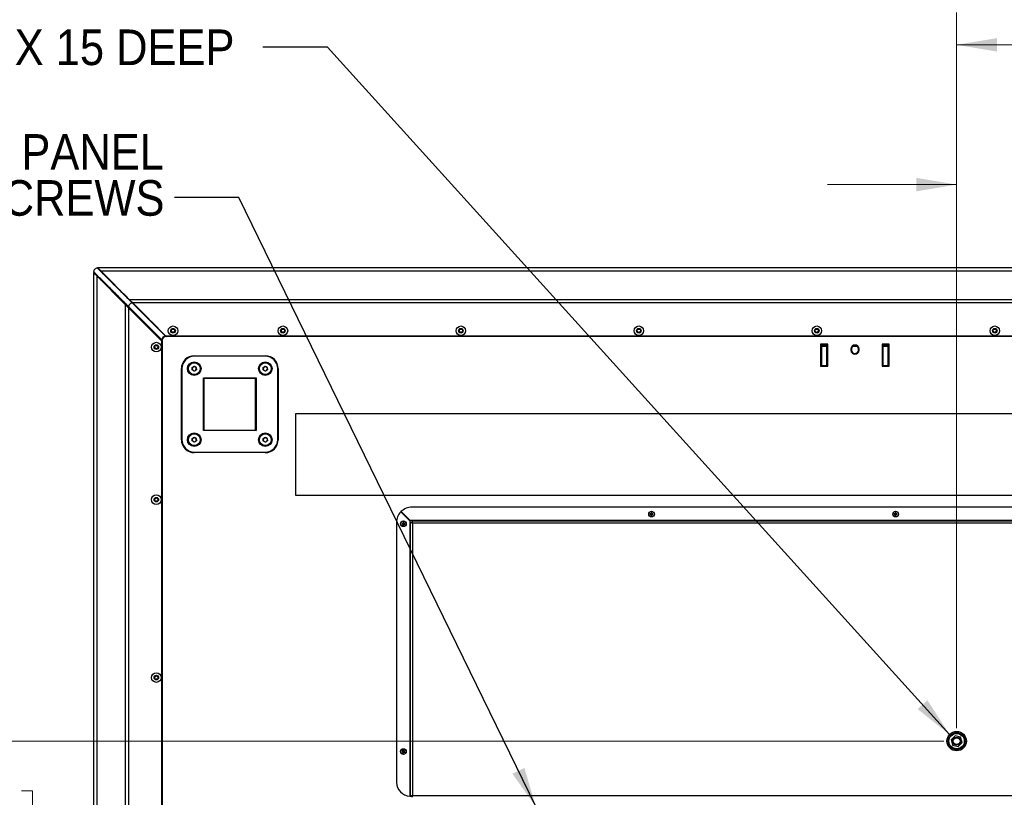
# Model space of a CAD drawing. Header units: millimetres. Extents: x 0 to 844, y -2 to 552.
# Tile 80 of 119: x 550 to 647, y 255 to 331. Entities that reach past the tile are written whole.
import ezdxf

# ---------------------------------------------------------------- set-up
doc = ezdxf.new("R2010")
doc.units = ezdxf.units.MM
doc.styles.add('SLDTEXTSTYLE2', font='GOTHIC.TTF', dxfattribs={"width": 0.913})
doc.styles.get("Standard").update_dxf_attribs({"font": 'GOTHIC.TTF'})
doc.dimstyles.new('SLDDIMSTYLE3', dxfattribs={"dimtxt": 0.18, "dimasz": 3.9624, "dimexe": 0, "dimexo": 0.0625, "dimgap": 0, "dimtad": 0, "dimtih": 1, "dimtoh": 1, "dimdec": 0, "dimrnd": 1e-09, "dimzin": 0, "dimdsep": 46, "dimtxsty": 'STANDARD', "dimsah": 1, "dimcen": 0.09, "dimadec": 0, "dimazin": 0, "dimtfac": 3.9624, "dimtdec": 0, "dimtofl": 0, "dimtmove": 0, "dimatfit": 3, "dimfxl": 1, "dimfrac": 2, "dimtolj": 1, "dimtzin": 0, "dimarcsym": 0})
doc.dimstyles.new('SLDDIMSTYLE4', dxfattribs={"dimtxt": 3.5, "dimasz": 3.9624, "dimexe": 0, "dimexo": 0.0625, "dimgap": 0.875, "dimtad": 0, "dimtih": 1, "dimtoh": 1, "dimdec": 1, "dimlfac": 10, "dimrnd": 1e-09, "dimzin": 4, "dimdsep": 46, "dimtxsty": 'SLDTEXTSTYLE2', "dimsah": 1, "dimcen": 0.09, "dimadec": 0, "dimazin": 1, "dimtfac": 1, "dimtdec": 1, "dimtmove": 0, "dimatfit": 0, "dimfxl": 1, "dimfrac": 2, "dimtolj": 1, "dimtzin": 12, "dimarcsym": 0})
doc.dimstyles.new('SLDDIMSTYLE6', dxfattribs={"dimtxt": 3.5, "dimasz": 3.9624, "dimexe": 0, "dimexo": 0.0625, "dimgap": 0.875, "dimtad": 0, "dimtih": 1, "dimtoh": 1, "dimdec": 1, "dimlfac": 10, "dimrnd": 1e-09, "dimzin": 4, "dimdsep": 46, "dimtxsty": 'SLDTEXTSTYLE2', "dimsah": 1, "dimcen": 0.09, "dimadec": 0, "dimazin": 1, "dimtfac": 1, "dimtdec": 1, "dimtofl": 0, "dimtmove": 0, "dimatfit": 3, "dimfxl": 1, "dimfrac": 2, "dimtolj": 1, "dimtzin": 12, "dimarcsym": 0})

# ---------------------------------------------------------------- blocks, each defined once
blk = doc.blocks.new('_D_11')
at = {"color": 7, "linetype": 'Continuous', "lineweight": 0}
for p, q in [((651.226, 320.093), (650.16, 320.093)), ((650.16, 320.093), (650.16, 314.536)), ((662.864, 320.093), (663.93, 320.093)), ((663.93, 320.093), (663.93, 314.536)), ((642.346, 261.595), (642.346, 318.227)), ((642.346, 315.052), (629.646, 315.052)), ((672.346, 315.052), (685.046, 315.052)), ((650.16, 314.536), (651.226, 314.536)), ((663.93, 314.536), (662.864, 314.536))]:
    blk.add_line(p, q, dxfattribs=at)
at = {"color": 7, "linetype": 'Continuous', "lineweight": 18}
for points in [[(642.346, 315.052), (638.384, 315.712), (638.384, 314.391)], [(672.346, 315.052), (676.308, 314.391), (676.308, 315.712)]]:
    blk.add_solid(points, dxfattribs=at)
at = {"color": 7, "linetype": 'Continuous', "lineweight": 18, "char_height": 3.5, "attachment_point": 1, "style": 'SLDTEXTSTYLE2'}
for s, insert in [('11.81', (651.226, 319.007)), ('300.0', (651.226, 313.771))]:
    blk.add_mtext(s, dxfattribs=dict(at, insert=insert))
blk = doc.blocks.new('_D_12')
at = {"color": 7, "linetype": 'Continuous', "lineweight": 0}
for p, q in [((545.882, 260.325), (545.882, 273.025)), ((641.076, 260.325), (542.707, 260.325)), ((541.357, 255.433), (540.29, 255.433)), ((540.29, 255.433), (540.29, 249.877)), ((550.408, 255.433), (551.475, 255.433)), ((551.475, 255.433), (551.475, 249.877)), ((540.29, 249.877), (541.357, 249.877)), ((551.475, 249.877), (550.408, 249.877)), ((545.882, 240.325), (545.882, 227.625))]:
    blk.add_line(p, q, dxfattribs=at)
at = {"color": 7, "linetype": 'Continuous', "lineweight": 18}
for points in [[(545.882, 260.325), (546.543, 264.288), (545.222, 264.288)], [(545.882, 240.325), (545.222, 236.363), (546.543, 236.363)]]:
    blk.add_solid(points, dxfattribs=at)
at = {"color": 7, "linetype": 'Continuous', "lineweight": 18, "char_height": 3.5, "attachment_point": 1, "style": 'SLDTEXTSTYLE2'}
for s, insert in [('7.87', (541.357, 254.348)), ('200.0', (540.064, 249.111))]:
    blk.add_mtext(s, dxfattribs=dict(at, insert=insert))
blk = doc.blocks.new('_D_18')
at = {"color": 7, "linetype": 'Continuous', "lineweight": 0}
for p, q in [((666.837, 333.841), (665.771, 333.841)), ((665.771, 333.841), (665.771, 328.285)), ((678.475, 333.841), (679.541, 333.841)), ((679.541, 333.841), (679.541, 328.285)), ((642.346, 261.595), (642.346, 331.975)), ((702.346, 261.595), (702.346, 331.975)), ((642.346, 328.8), (662.702, 328.8)), ((665.771, 328.285), (666.837, 328.285)), ((679.541, 328.285), (678.475, 328.285)), ((702.346, 328.8), (682.61, 328.8))]:
    blk.add_line(p, q, dxfattribs=at)
at = {"color": 7, "linetype": 'Continuous', "lineweight": 18}
for points in [[(642.346, 328.8), (646.308, 328.14), (646.308, 329.46)], [(702.346, 328.8), (698.384, 329.46), (698.384, 328.14)]]:
    blk.add_solid(points, dxfattribs=at)
at = {"color": 7, "linetype": 'Continuous', "lineweight": 18, "char_height": 3.5, "attachment_point": 1, "style": 'SLDTEXTSTYLE2'}
for s, insert in [('23.62', (666.837, 332.756)), ('600.0', (666.837, 327.519))]:
    blk.add_mtext(s, dxfattribs=dict(at, insert=insert))
blk = doc.blocks.new('_D_19')
at = {"color": 7, "linetype": 'Continuous', "lineweight": 0}
for p, q in [((641.076, 260.325), (526.72, 260.325)), ((529.895, 260.325), (529.895, 245.05)), ((524.077, 244.339), (523.01, 244.339)), ((523.01, 244.339), (523.01, 238.782)), ((535.714, 244.339), (536.78, 244.339)), ((536.78, 244.339), (536.78, 238.782)), ((523.01, 238.782), (524.077, 238.782)), ((536.78, 238.782), (535.714, 238.782)), ((529.895, 220.325), (529.895, 233.546)), ((641.076, 220.325), (526.72, 220.325))]:
    blk.add_line(p, q, dxfattribs=at)
at = {"color": 7, "linetype": 'Continuous', "lineweight": 18}
for points in [[(529.895, 260.325), (529.235, 256.363), (530.556, 256.363)], [(529.895, 220.325), (530.556, 224.288), (529.235, 224.288)]]:
    blk.add_solid(points, dxfattribs=at)
at = {"color": 7, "linetype": 'Continuous', "lineweight": 18, "char_height": 3.5, "attachment_point": 1, "style": 'SLDTEXTSTYLE2'}
for s, insert in [('15.75', (524.077, 243.253)), ('400.0', (524.077, 238.016))]:
    blk.add_mtext(s, dxfattribs=dict(at, insert=insert))
blk = doc.blocks.new('_D_21')
at = {"color": 7, "linetype": 'Continuous', "lineweight": 0}
for p, q in [((588.646, 253.659), (588.646, 140.69)), ((756.046, 253.659), (756.046, 140.69)), ((666.158, 148.906), (665.092, 148.906)), ((665.092, 148.906), (665.092, 143.349)), ((677.796, 148.906), (678.862, 148.906)), ((678.862, 148.906), (678.862, 143.349)), ((588.646, 143.865), (662.023, 143.865)), ((665.092, 143.349), (666.158, 143.349)), ((678.862, 143.349), (677.796, 143.349)), ((756.046, 143.865), (681.931, 143.865))]:
    blk.add_line(p, q, dxfattribs=at)
at = {"color": 7, "linetype": 'Continuous', "lineweight": 18}
for points in [[(588.646, 143.865), (592.608, 143.204), (592.608, 144.525)], [(756.046, 143.865), (752.084, 144.525), (752.084, 143.204)]]:
    blk.add_solid(points, dxfattribs=at)
at = {"color": 7, "linetype": 'Continuous', "lineweight": 18, "char_height": 3.5, "attachment_point": 1, "style": 'SLDTEXTSTYLE2'}
for s, insert in [('65.91', (666.158, 147.82)), ('1674.0', (664.865, 142.583))]:
    blk.add_mtext(s, dxfattribs=dict(at, insert=insert))
blk = doc.blocks.new('SW_NOTE_0_7')
at = {"color": 0, "linetype": 'Continuous', "lineweight": 0, "char_height": 3.5, "attachment_point": 3, "style": 'SLDTEXTSTYLE2'}
for s, insert in [('2X SERVICE PANEL', (-1.033, 6.238)), ('CAPTIVE SCREWS', (-0.974, 1.713))]:
    blk.add_mtext(s, dxfattribs=dict(at, insert=insert))

msp = doc.modelspace()

# ---------------------------------------------------------------- linework, layer by layer
at = {"color": 7, "linetype": 'Continuous', "lineweight": 25}
for p, q in [((557.476, 306.386), (557.476, 174.265)), ((557.476, 306.386), (557.794, 306.068)), ((557.526, 306.436), (557.479, 306.486)), ((557.526, 306.436), (557.509, 306.419)), ((557.509, 306.419), (557.626, 306.286)), ((557.789, 306.123), (557.626, 306.286)), ((557.793, 306.135), (557.626, 306.286)), ((557.626, 306.236), (557.626, 306.286)), ((557.685, 306.177), (557.685, 306.228)), ((557.726, 306.136), (557.726, 306.188)), ((557.789, 306.073), (557.789, 306.123)), ((557.794, 306.068), (557.794, 174.582)), ((560.599, 303.263), (557.794, 306.068)), ((557.831, 306.13), (557.815, 306.114)), ((557.831, 306.13), (560.637, 303.324)), ((557.851, 306.857), (557.9, 306.811)), ((557.876, 305.986), (557.876, 306.036)), ((786.792, 306.86), (557.9, 306.86)), ((558.218, 306.543), (557.9, 306.86)), ((557.9, 306.811), (557.917, 306.828)), ((557.917, 306.828), (557.918, 306.827)), ((557.918, 306.827), (558.05, 306.71)), ((558.201, 306.543), (558.05, 306.71)), ((558.206, 306.505), (558.223, 306.522)), ((561.012, 303.699), (558.206, 306.505)), ((786.474, 306.543), (558.218, 306.543)), ((558.218, 306.543), (561.023, 303.737)), ((558.026, 305.836), (558.026, 305.886)), ((560.319, 303.594), (558.225, 305.688)), ((558.228, 305.634), (558.225, 305.688)), ((560.319, 303.594), (560.477, 303.435)), ((563.777, 300.135), (560.477, 303.435)), ((560.599, 303.263), (560.599, 177.388)), ((560.599, 303.263), (560.916, 302.946)), ((560.637, 303.324), (560.621, 303.308)), ((560.622, 303.343), (560.637, 303.324)), ((561.012, 303.699), (560.994, 303.714)), ((561.012, 303.699), (561.029, 303.716)), ((783.669, 303.737), (561.023, 303.737)), ((561.341, 303.42), (561.023, 303.737)), ((561.316, 303.395), (561.315, 303.394)), ((564.548, 300.161), (561.315, 303.394)), ((561.316, 303.395), (561.332, 303.412)), ((564.596, 300.115), (561.316, 303.395)), ((783.351, 303.42), (561.341, 303.42)), ((564.595, 300.165), (561.341, 303.42)), ((560.916, 302.946), (560.916, 177.705)), ((560.916, 302.946), (564.171, 299.691)), ((560.941, 303.02), (560.925, 303.004)), ((560.942, 303.022), (560.941, 303.02)), ((560.941, 303.02), (564.221, 299.74)), ((564.176, 299.788), (560.942, 303.022)), ((563.777, 300.135), (563.727, 300.135)), ((563.781, 300.132), (563.731, 300.132)), ((563.792, 300.137), (563.777, 300.135)), ((564.196, 299.717), (563.777, 300.135)), ((564.2, 300.545), (564.201, 300.56)), ((780.097, 300.165), (564.595, 300.165)), ((564.645, 300.115), (564.595, 300.165)), ((563.852, 300.01), (563.876, 300.01)), ((563.865, 299.997), (563.905, 300.007)), ((563.889, 300.023), (563.876, 300.01)), ((564.171, 299.691), (564.171, 180.96)), ((564.171, 299.691), (564.221, 299.641)), ((564.221, 299.74), (564.221, 299.74)), ((564.221, 299.641), (564.221, 181.01)), ((564.596, 300.115), (564.596, 300.115)), ((780.047, 300.115), (564.645, 300.115)), ((629.674, 299.355), (628.974, 299.355)), ((628.974, 299.355), (628.974, 297.205)), ((629.08, 299.28), (629.065, 299.18)), ((629.065, 299.18), (629.065, 297.28)), ((629.577, 299.28), (629.08, 299.28)), ((629.592, 299.18), (629.577, 299.28)), ((629.592, 297.28), (629.592, 299.18)), ((629.674, 297.205), (629.674, 299.355)), ((635.718, 299.355), (635.018, 299.355)), ((635.018, 299.355), (635.018, 297.205)), ((635.116, 299.28), (635.101, 299.18)), ((635.101, 299.18), (635.101, 297.28)), ((635.613, 299.28), (635.116, 299.28)), ((635.628, 299.18), (635.613, 299.28)), ((635.628, 297.28), (635.628, 299.18)), ((635.718, 297.205), (635.718, 299.355)), ((567.384, 298.173), (567.384, 298.223)), ((567.384, 298.223), (574.369, 298.223)), ((574.369, 298.173), (574.369, 298.223)), ((629.592, 299.126), (629.065, 299.126)), ((631.946, 298.88), (631.946, 298.78)), ((632.006, 298.88), (632.006, 298.78)), ((632.581, 299.126), (632.111, 299.126)), ((632.686, 298.78), (632.686, 298.88)), ((632.746, 298.78), (632.746, 298.88)), ((635.628, 299.126), (635.101, 299.126)), ((574.369, 298.173), (567.384, 298.173)), ((629.065, 297.28), (629.592, 297.28)), ((635.101, 297.28), (635.628, 297.28)), ((566.164, 296.953), (566.114, 296.953)), ((566.114, 289.968), (566.114, 296.953)), ((566.164, 296.953), (566.164, 289.968)), ((567.181, 297.065), (567.379, 297.184)), ((567.186, 296.834), (567.181, 297.065)), ((567.388, 296.722), (567.186, 296.834)), ((567.379, 297.184), (567.581, 297.072)), ((567.586, 296.841), (567.388, 296.722)), ((567.581, 297.072), (567.586, 296.841)), ((574.166, 297.065), (574.364, 297.184)), ((574.171, 296.834), (574.166, 297.065)), ((574.373, 296.722), (574.171, 296.834)), ((574.364, 297.184), (574.566, 297.072)), ((574.571, 296.841), (574.373, 296.722)), ((574.566, 297.072), (574.571, 296.841)), ((575.589, 289.968), (575.589, 296.953)), ((575.589, 296.953), (575.639, 296.953)), ((575.639, 296.953), (575.639, 289.968)), ((628.974, 297.205), (629.674, 297.205)), ((635.018, 297.205), (635.718, 297.205)), ((568.286, 290.87), (568.286, 296.05)), ((568.286, 296.05), (573.466, 296.05)), ((568.286, 296.05), (568.336, 296)), ((573.416, 296), (568.336, 296)), ((568.336, 296), (568.336, 290.92)), ((573.466, 296.05), (573.416, 296)), ((573.416, 290.92), (573.416, 296)), ((573.466, 296.05), (573.466, 290.87)), ((672.346, 292.525), (577.346, 292.525)), ((577.346, 292.525), (577.346, 284.525)), ((568.336, 290.92), (568.286, 290.87)), ((573.466, 290.87), (568.286, 290.87)), ((568.336, 290.92), (573.416, 290.92)), ((573.416, 290.92), (573.466, 290.87)), ((566.114, 289.968), (566.164, 289.968)), ((567.181, 290.08), (567.379, 290.199)), ((567.186, 289.849), (567.181, 290.08)), ((567.388, 289.737), (567.186, 289.849)), ((567.379, 290.199), (567.581, 290.087)), ((567.586, 289.856), (567.388, 289.737)), ((567.581, 290.087), (567.586, 289.856)), ((574.166, 290.08), (574.364, 290.199)), ((574.171, 289.849), (574.166, 290.08)), ((574.373, 289.737), (574.171, 289.849)), ((574.364, 290.199), (574.566, 290.087)), ((574.571, 289.856), (574.373, 289.737)), ((574.566, 290.087), (574.571, 289.856)), ((575.639, 289.968), (575.589, 289.968)), ((567.384, 288.748), (574.369, 288.748)), ((567.384, 288.698), (567.384, 288.748)), ((574.369, 288.698), (567.384, 288.698)), ((574.369, 288.698), (574.369, 288.748)), ((577.346, 284.525), (672.346, 284.525)), ((587.691, 282.87), (588.585, 281.976)), ((587.701, 282.925), (587.701, 282.86)), ((587.748, 282.925), (587.701, 282.925)), ((588.62, 282.011), (587.727, 282.905)), ((755.918, 283.329), (588.775, 283.329)), ((612.311, 282.782), (612.328, 282.669)), ((612.381, 282.782), (612.365, 282.669)), ((636.311, 282.782), (636.328, 282.669)), ((636.381, 282.782), (636.365, 282.669)), ((587.267, 281.822), (587.267, 256.279)), ((587.815, 281.735), (587.928, 281.719)), ((587.909, 281.737), (587.928, 281.719)), ((587.911, 281.832), (587.928, 281.719)), ((587.981, 281.832), (587.965, 281.719)), ((587.965, 281.719), (587.983, 281.737)), ((588.077, 281.735), (587.965, 281.719)), ((588.585, 281.976), (588.585, 281.822)), ((588.585, 281.822), (588.585, 254.929)), ((588.646, 281.822), (588.585, 281.822)), ((588.775, 282.011), (588.62, 282.011)), ((588.646, 281.822), (588.767, 281.822)), ((588.646, 254.929), (588.646, 281.822)), ((588.775, 282.011), (588.775, 281.95)), ((755.918, 282.011), (588.775, 282.011)), ((755.918, 281.95), (588.775, 281.95)), ((588.775, 281.95), (588.775, 281.829)), ((588.828, 281.768), (588.828, 254.983)), ((755.864, 281.768), (588.828, 281.768)), ((612.215, 282.685), (612.328, 282.669)), ((612.215, 282.615), (612.328, 282.632)), ((612.309, 282.687), (612.328, 282.669)), ((612.328, 282.632), (612.309, 282.614)), ((612.311, 282.519), (612.328, 282.632)), ((612.328, 282.632), (612.328, 282.669)), ((612.365, 282.669), (612.328, 282.669)), ((612.328, 282.632), (612.365, 282.632)), ((612.365, 282.669), (612.383, 282.687)), ((612.477, 282.685), (612.365, 282.669)), ((612.365, 282.669), (612.365, 282.632)), ((612.383, 282.614), (612.365, 282.632)), ((612.477, 282.615), (612.365, 282.632)), ((612.381, 282.519), (612.365, 282.632)), ((636.215, 282.685), (636.328, 282.669)), ((636.215, 282.615), (636.328, 282.632)), ((636.309, 282.687), (636.328, 282.669)), ((636.328, 282.632), (636.309, 282.614)), ((636.311, 282.519), (636.328, 282.632)), ((636.328, 282.632), (636.328, 282.669)), ((636.365, 282.669), (636.328, 282.669)), ((636.328, 282.632), (636.365, 282.632)), ((636.365, 282.669), (636.383, 282.687)), ((636.477, 282.685), (636.365, 282.669)), ((636.365, 282.669), (636.365, 282.632)), ((636.383, 282.614), (636.365, 282.632)), ((636.477, 282.615), (636.365, 282.632)), ((636.381, 282.519), (636.365, 282.632)), ((587.815, 281.665), (587.928, 281.682)), ((587.928, 281.682), (587.909, 281.664)), ((587.911, 281.569), (587.928, 281.682)), ((587.928, 281.682), (587.928, 281.719)), ((587.965, 281.719), (587.928, 281.719)), ((587.928, 281.682), (587.965, 281.682)), ((587.965, 281.719), (587.965, 281.682)), ((587.983, 281.664), (587.965, 281.682)), ((588.077, 281.665), (587.965, 281.682)), ((587.981, 281.569), (587.965, 281.682)), ((642.203, 260.861), (641.811, 260.469)), ((641.811, 260.469), (641.954, 259.933)), ((642.738, 260.717), (642.203, 260.861)), ((642.881, 260.182), (642.738, 260.717)), ((641.954, 259.933), (642.489, 259.79)), ((642.489, 259.79), (642.881, 260.182)), ((587.81, 259.31), (587.922, 259.289)), ((587.833, 259.377), (587.935, 259.324)), ((587.87, 259.188), (587.922, 259.289)), ((587.922, 259.289), (587.899, 259.278)), ((587.922, 259.289), (587.935, 259.324)), ((587.922, 259.289), (587.957, 259.277)), ((587.923, 259.347), (587.935, 259.324)), ((587.956, 259.436), (587.935, 259.324)), ((587.97, 259.312), (587.935, 259.324)), ((587.936, 259.165), (587.957, 259.277)), ((587.97, 259.312), (587.957, 259.277)), ((587.969, 259.254), (587.957, 259.277)), ((588.059, 259.224), (587.957, 259.277)), ((588.022, 259.413), (587.97, 259.312)), ((587.97, 259.312), (587.993, 259.323)), ((588.082, 259.29), (587.97, 259.312)), ((588.617, 254.929), (588.646, 254.929)), ((588.646, 254.929), (588.767, 254.929)), ((588.648, 254.93), (588.769, 254.93)), ((588.775, 254.934), (588.775, 254.922)), ((588.775, 254.923), (588.775, 254.803)), ((588.828, 254.983), (755.864, 254.983))]:
    msp.add_line(p, q, dxfattribs=at)
at = {"color": 8, "linetype": 'Continuous', "lineweight": 25}
for p, q in [((557.976, 305.886), (557.976, 305.936)), ((560.322, 303.54), (560.319, 303.594)), ((560.477, 303.435), (560.481, 303.381))]:
    msp.add_line(p, q, dxfattribs=at)
at = {"color": 7, "linetype": 'Continuous', "lineweight": 25, "flags": 128}
for points in [[(557.816, 306.148), (557.817, 306.148), (557.821, 306.142), (557.826, 306.136), (557.831, 306.13)], [(558.188, 306.52), (558.192, 306.517), (558.195, 306.514), (558.199, 306.511), (558.203, 306.508), (558.206, 306.505)], [(558.223, 306.522), (558.857, 305.887), (559.513, 305.231), (560.169, 304.575), (560.612, 304.133), (561.029, 303.716)], [(561.332, 303.412), (562.013, 302.731), (562.721, 302.023), (563.461, 301.284), (564.2, 300.545)], [(563.792, 300.137), (563.083, 300.845), (562.375, 301.554), (562.02, 301.908), (561.666, 302.263), (560.925, 303.004)], [(564.196, 299.732), (564.134, 299.794), (564.047, 299.882), (563.919, 300.009), (563.792, 300.137)], [(564.2, 300.545), (564.297, 300.447), (564.395, 300.35), (564.522, 300.223), (564.604, 300.14)]]:
    msp.add_lwpolyline(points, dxfattribs=at)
at = {"color": 7, "linetype": 'Continuous', "lineweight": 25}
for centre, radius in [((565.296, 300.68), 0.47), ((576.096, 300.68), 0.47), ((593.596, 300.68), 0.47), ((611.096, 300.68), 0.47), ((628.596, 300.68), 0.47), ((646.096, 300.68), 0.47), ((565.296, 300.68), 0.225), ((565.296, 300.68), 0.2), ((565.296, 300.68), 0.165), ((576.096, 300.68), 0.225), ((576.096, 300.68), 0.2), ((576.096, 300.68), 0.165), ((593.596, 300.68), 0.225), ((593.596, 300.68), 0.2), ((593.596, 300.68), 0.165), ((611.096, 300.68), 0.225), ((611.096, 300.68), 0.2), ((611.096, 300.68), 0.165), ((628.596, 300.68), 0.225), ((628.596, 300.68), 0.2), ((628.596, 300.68), 0.165), ((646.096, 300.68), 0.225), ((646.096, 300.68), 0.2), ((646.096, 300.68), 0.165), ((563.656, 299.075), 0.47), ((563.656, 299.075), 0.225), ((563.656, 299.075), 0.2), ((563.656, 299.075), 0.165), ((567.384, 296.953), 0.672), ((567.384, 296.953), 0.585), ((574.369, 296.953), 0.672), ((574.369, 296.953), 0.585), ((567.384, 289.968), 0.672), ((567.384, 289.968), 0.585), ((574.369, 289.968), 0.672), ((574.369, 289.968), 0.585), ((563.656, 284.075), 0.47), ((563.656, 284.075), 0.225), ((563.656, 284.075), 0.2), ((563.656, 284.075), 0.165), ((612.346, 282.65), 0.28), ((612.346, 282.65), 0.263), ((636.346, 282.65), 0.28), ((636.346, 282.65), 0.263), ((587.946, 281.7), 0.28), ((587.946, 281.7), 0.263), ((563.656, 266.575), 0.47), ((563.656, 266.575), 0.225), ((563.656, 266.575), 0.2), ((563.656, 266.575), 0.165), ((642.346, 260.325), 0.953), ((642.346, 260.325), 0.832), ((642.346, 260.325), 0.755), ((642.346, 260.325), 0.4), ((642.346, 260.325), 0.332), ((587.946, 259.3), 0.28), ((587.946, 259.3), 0.263)]:
    msp.add_circle(centre, radius, dxfattribs=at)
for centre, radius, start, end in [((564.611, 299.725), 0.44, 98.25145, 171.74855), ((564.611, 299.725), 0.39, 92.49055, 177.50945), ((632.346, 298.88), 0.4, 0, 180), ((632.346, 298.88), 0.34, 0, 180), ((567.384, 296.953), 1.27, 90, 180), ((574.369, 296.953), 1.27, 0, 90), ((632.346, 298.78), 0.4, 180, 0), ((632.346, 298.78), 0.34, 180, 0), ((567.384, 296.953), 1.22, 90, 180), ((574.369, 296.953), 1.22, 0, 90), ((567.384, 296.953), 0.2, 121.0613, 181.0613), ((567.384, 296.953), 0.2, 181.0613, 241.0613), ((567.384, 296.953), 0.2, 61.0613, 121.0613), ((567.384, 296.953), 0.2, 241.0613, 301.0613), ((567.384, 296.953), 0.2, 1.0613, 61.0613), ((567.384, 296.953), 0.2, 301.0613, 1.0613), ((574.369, 296.953), 0.2, 121.0613, 181.0613), ((574.369, 296.953), 0.2, 181.0613, 241.0613), ((574.369, 296.953), 0.2, 61.0613, 121.0613), ((574.369, 296.953), 0.2, 241.0613, 301.0613), ((574.369, 296.953), 0.2, 1.0613, 61.0613), ((574.369, 296.953), 0.2, 301.0613, 1.0613), ((567.384, 289.968), 1.27, 180, 270), ((567.384, 289.968), 1.22, 180, 270), ((567.384, 289.968), 0.2, 121.0613, 181.0613), ((567.384, 289.968), 0.2, 181.0613, 241.0613), ((567.384, 289.968), 0.2, 61.0613, 121.0613), ((567.384, 289.968), 0.2, 241.0613, 301.0613), ((567.384, 289.968), 0.2, 1.0613, 61.0613), ((567.384, 289.968), 0.2, 301.0613, 1.0613), ((574.369, 289.968), 0.2, 121.0613, 181.0613), ((574.369, 289.968), 0.2, 181.0613, 241.0613), ((574.369, 289.968), 0.2, 61.0613, 121.0613), ((574.369, 289.968), 0.2, 241.0613, 301.0613), ((574.369, 289.968), 1.22, 270, 360), ((574.369, 289.968), 1.27, 270, 360), ((574.369, 289.968), 0.2, 1.0613, 61.0613), ((574.369, 289.968), 0.2, 301.0613, 1.0613), ((588.775, 281.822), 1.507, 135.95049, 180), ((588.775, 281.822), 1.507, 90, 134.04951), ((616.876, 282.653), 4.567, 178.37863, 179.56727), ((612.346, 281.98), 0.802, 87.49825, 92.50175), ((607.816, 282.653), 4.567, 0.43273, 1.62137), ((640.876, 282.653), 4.567, 178.37863, 179.56727), ((636.346, 281.98), 0.802, 87.49825, 92.50175), ((631.816, 282.653), 4.567, 0.43273, 1.62137), ((588.616, 281.7), 0.802, 177.49825, 182.50175), ((587.944, 277.17), 4.567, 90.43273, 91.62137), ((592.476, 281.703), 4.567, 178.37863, 179.56727), ((587.946, 281.03), 0.802, 87.49825, 92.50175), ((583.416, 281.703), 4.567, 0.43273, 1.62137), ((587.948, 277.17), 4.567, 88.37863, 89.56727), ((587.276, 281.7), 0.802, 357.49825, 2.50175), ((613.016, 282.65), 0.802, 177.49825, 182.50175), ((612.344, 278.12), 4.567, 90.43273, 91.62137), ((612.344, 287.181), 4.567, 268.37863, 269.56727), ((616.876, 282.648), 4.567, 180.43273, 181.62137), ((612.346, 283.32), 0.802, 267.49825, 272.50175), ((607.816, 282.648), 4.567, 358.37863, 359.56727), ((612.348, 278.12), 4.567, 88.37863, 89.56727), ((612.348, 287.181), 4.567, 270.43273, 271.62137), ((611.676, 282.65), 0.802, 357.49825, 2.50175), ((637.016, 282.65), 0.802, 177.49825, 182.50175), ((636.344, 278.12), 4.567, 90.43273, 91.62137), ((636.344, 287.181), 4.567, 268.37863, 269.56727), ((640.876, 282.648), 4.567, 180.43273, 181.62137), ((636.346, 283.32), 0.802, 267.49825, 272.50175), ((631.816, 282.648), 4.567, 358.37863, 359.56727), ((636.348, 278.12), 4.567, 88.37863, 89.56727), ((636.348, 287.181), 4.567, 270.43273, 271.62137), ((635.676, 282.65), 0.802, 357.49825, 2.50175), ((587.944, 286.231), 4.567, 268.37863, 269.56727), ((592.476, 281.698), 4.567, 180.43273, 181.62137), ((587.946, 282.37), 0.802, 267.49825, 272.50175), ((583.416, 281.698), 4.567, 358.37863, 359.56727), ((587.948, 286.231), 4.567, 270.43273, 271.62137), ((588.579, 259.08), 0.802, 158.33072, 163.33422), ((589.431, 263.58), 4.567, 249.2111, 250.39974), ((586.457, 255.022), 4.567, 71.2652, 72.45384), ((592.224, 257.811), 4.567, 161.2652, 162.45384), ((588.166, 259.933), 0.802, 248.33072, 253.33422), ((592.226, 257.815), 4.567, 159.2111, 160.39974), ((583.666, 260.786), 4.567, 339.2111, 340.39974), ((587.726, 258.667), 0.802, 68.33072, 73.33422), ((589.436, 263.579), 4.567, 251.2652, 252.45384), ((583.668, 260.79), 4.567, 341.2652, 342.45384), ((586.461, 255.021), 4.567, 69.2111, 70.39974), ((587.313, 259.52), 0.802, 338.33072, 343.33422), ((588.617, 256.279), 1.35, 180, 268.62596)]:
    msp.add_arc(centre, radius, start, end, dxfattribs=at)
for points, knots in [([(557.855, 306.858), (557.807, 306.848), (557.713, 306.828), (557.596, 306.741), (557.508, 306.624), (557.489, 306.529), (557.479, 306.482)], [0, 0, 0, 0, 0.253082, 0.5, 0.746918, 1, 1, 1, 1]), ([(557.816, 306.148), (557.78, 306.184), (557.685, 306.28), (557.571, 306.394), (557.492, 306.473), (557.483, 306.482), (557.479, 306.486)], [0, 0, 0, 0, 0.2130554, 0.5639211, 0.7894166, 1, 1, 1, 1]), ([(557.793, 306.135), (557.763, 306.165), (557.707, 306.221), (557.637, 306.291), (557.586, 306.342), (557.55, 306.377), (557.52, 306.407), (557.513, 306.414), (557.509, 306.419)], [0, 0, 0, 0, 0.216751, 0.402359, 0.558924, 0.690416, 0.807219, 1, 1, 1, 1]), ([(557.526, 306.436), (557.533, 306.429), (557.547, 306.414), (557.632, 306.33), (557.728, 306.234), (557.797, 306.165), (557.831, 306.13)], [0, 0, 0, 0, 0.269633, 0.547102, 0.772193, 1, 1, 1, 1]), ([(557.815, 306.114), (557.813, 306.115), (557.809, 306.119), (557.804, 306.124), (557.799, 306.13), (557.795, 306.133), (557.793, 306.135)], [0, 0, 0, 0, 0.249959, 0.499934, 0.749959, 1, 1, 1, 1]), ([(560.621, 303.308), (560.411, 303.518), (559.982, 303.947), (559.296, 304.632), (558.571, 305.358), (558.064, 305.864), (557.815, 306.114)], [0, 0, 0, 0, 0.224778, 0.458551, 0.733059, 1, 1, 1, 1]), ([(560.622, 303.343), (560.431, 303.534), (560.038, 303.927), (559.443, 304.522), (558.866, 305.099), (558.323, 305.641), (557.983, 305.982), (557.816, 306.148)], [0, 0, 0, 0, 0.204472, 0.42018, 0.635888, 0.821907, 1, 1, 1, 1]), ([(558.188, 306.52), (558.145, 306.563), (558.047, 306.661), (557.933, 306.775), (557.862, 306.846), (557.854, 306.854), (557.851, 306.857)], [0, 0, 0, 0, 0.254846, 0.582297, 0.805021, 1, 1, 1, 1]), ([(558.206, 306.505), (558.162, 306.549), (558.076, 306.635), (557.978, 306.733), (557.914, 306.797), (557.905, 306.806), (557.9, 306.811)], [0, 0, 0, 0, 0.289295, 0.573004, 0.787457, 1, 1, 1, 1]), ([(557.918, 306.827), (557.923, 306.822), (557.931, 306.814), (557.967, 306.779), (558.018, 306.727), (558.098, 306.647), (558.17, 306.574), (558.201, 306.543)], [0, 0, 0, 0, 0.224775, 0.335728, 0.481961, 0.776335, 1, 1, 1, 1]), ([(560.994, 303.714), (560.803, 303.906), (560.409, 304.299), (559.815, 304.893), (559.237, 305.471), (558.694, 306.014), (558.354, 306.354), (558.188, 306.52)], [0, 0, 0, 0, 0.2044736, 0.4201914, 0.6359092, 0.8226794, 1, 1, 1, 1]), ([(558.201, 306.543), (558.203, 306.541), (558.207, 306.538), (558.212, 306.532), (558.217, 306.527), (558.221, 306.524), (558.223, 306.522)], [0, 0, 0, 0, 0.249958, 0.499933, 0.749958, 1, 1, 1, 1]), ([(560.925, 303.004), (560.911, 303.018), (560.884, 303.045), (560.843, 303.086), (560.802, 303.127), (560.751, 303.178), (560.69, 303.239), (560.644, 303.285), (560.621, 303.308)], [0, 0, 0, 0, 0.132226, 0.264707, 0.396947, 0.52955, 0.763657, 1, 1, 1, 1]), ([(560.919, 303.045), (560.9, 303.064), (560.86, 303.104), (560.806, 303.158), (560.756, 303.208), (560.711, 303.253), (560.666, 303.298), (560.637, 303.328), (560.622, 303.343)], [0, 0, 0, 0, 0.193726, 0.388298, 0.540049, 0.69224, 0.845857, 1, 1, 1, 1]), ([(560.637, 303.324), (560.692, 303.27), (560.791, 303.171), (560.895, 303.067), (560.941, 303.02)], [0, 0, 0, 0, 0.553658, 1, 1, 1, 1]), ([(561.292, 303.417), (561.253, 303.409), (561.16, 303.391), (561.035, 303.302), (560.946, 303.176), (560.927, 303.083), (560.919, 303.045)], [0, 0, 0, 0, 0.206855, 0.499999, 0.793144, 1, 1, 1, 1]), ([(560.942, 303.022), (560.935, 303.029), (560.927, 303.037), (560.919, 303.045), (560.919, 303.045)], [0, 0, 0, 0, 0.980407, 1, 1, 1, 1]), ([(561.292, 303.417), (561.268, 303.441), (561.221, 303.488), (561.161, 303.548), (561.111, 303.597), (561.072, 303.637), (561.032, 303.676), (561.007, 303.701), (560.994, 303.714)], [0, 0, 0, 0, 0.23158, 0.464615, 0.597659, 0.731005, 0.865325, 1, 1, 1, 1]), ([(561.316, 303.395), (561.257, 303.454), (561.153, 303.558), (561.055, 303.656), (561.012, 303.699)], [0, 0, 0, 0, 0.563676, 1, 1, 1, 1]), ([(561.029, 303.716), (561.041, 303.703), (561.067, 303.677), (561.106, 303.638), (561.146, 303.598), (561.197, 303.547), (561.259, 303.485), (561.308, 303.436), (561.332, 303.412)], [0, 0, 0, 0, 0.132237, 0.264839, 0.397084, 0.529739, 0.763964, 1, 1, 1, 1]), ([(561.315, 303.394), (561.307, 303.402), (561.299, 303.409), (561.292, 303.417), (561.292, 303.417)], [0, 0, 0, 0, 0.980626, 1, 1, 1, 1]), ([(564.548, 300.161), (564.552, 300.157), (564.563, 300.146), (564.577, 300.132), (564.588, 300.122), (564.594, 300.116), (564.595, 300.115), (564.596, 300.115)], [0, 0, 0, 0, 0.199309, 0.501466, 0.724665, 0.897189, 1, 1, 1, 1]), ([(564.596, 300.115), (564.598, 300.115), (564.601, 300.116), (564.605, 300.12), (564.608, 300.124), (564.609, 300.129), (564.608, 300.134), (564.606, 300.138), (564.605, 300.14), (564.604, 300.14)], [0, 0, 0, 0, 0.154674, 0.309355, 0.463853, 0.618041, 0.771991, 0.925877, 1, 1, 1, 1]), ([(564.62, 300.141), (564.621, 300.139), (564.623, 300.137), (564.624, 300.132), (564.624, 300.127), (564.622, 300.122), (564.619, 300.118), (564.614, 300.116), (564.611, 300.115), (564.609, 300.115)], [0, 0, 0, 0, 0.1432403, 0.2864841, 0.429663, 0.5728887, 0.7162829, 0.8598937, 1, 1, 1, 1]), ([(564.176, 299.788), (564.18, 299.784), (564.191, 299.773), (564.205, 299.759), (564.215, 299.747), (564.22, 299.742), (564.221, 299.741), (564.221, 299.74)], [0, 0, 0, 0, 0.218291, 0.5219, 0.739609, 0.909354, 1, 1, 1, 1]), ([(564.196, 299.732), (564.197, 299.731), (564.2, 299.729), (564.205, 299.728), (564.21, 299.728), (564.215, 299.73), (564.219, 299.733), (564.221, 299.737), (564.221, 299.739), (564.221, 299.74)], [0, 0, 0, 0, 0.154088, 0.308184, 0.462119, 0.616007, 0.770048, 0.924376, 1, 1, 1, 1]), ([(564.196, 299.717), (564.196, 299.718), (564.196, 299.721), (564.196, 299.726), (564.196, 299.729), (564.196, 299.731), (564.196, 299.732)], [0, 0, 0, 0, 0.290082, 0.576846, 0.86361, 1, 1, 1, 1]), ([(564.221, 299.727), (564.221, 299.725), (564.221, 299.722), (564.218, 299.718), (564.214, 299.714), (564.209, 299.712), (564.204, 299.712), (564.199, 299.713), (564.197, 299.715), (564.196, 299.717)], [0, 0, 0, 0, 0.143821, 0.287643, 0.431428, 0.575044, 0.718444, 0.861673, 1, 1, 1, 1]), ([(564.221, 299.74), (564.221, 299.741), (564.222, 299.741), (564.222, 299.742), (564.222, 299.742)], [0, 0, 0, 0, 0.887585, 1, 1, 1, 1]), ([(564.222, 299.742), (564.222, 299.741), (564.221, 299.739), (564.221, 299.736), (564.221, 299.731), (564.221, 299.729), (564.221, 299.727)], [0, 0, 0, 0, 0.139449, 0.426437, 0.713423, 1, 1, 1, 1]), ([(564.594, 300.115), (564.594, 300.115), (564.595, 300.115), (564.595, 300.115), (564.596, 300.115)], [0, 0, 0, 0, 0.112415, 1, 1, 1, 1]), ([(564.609, 300.115), (564.607, 300.115), (564.604, 300.115), (564.599, 300.115), (564.596, 300.115), (564.594, 300.115)], [0, 0, 0, 0, 0.424601, 0.711588, 1, 1, 1, 1]), ([(588.828, 281.768), (588.816, 281.772), (588.791, 281.779), (588.744, 281.791), (588.694, 281.804), (588.654, 281.816), (588.649, 281.82), (588.646, 281.822)], [0, 0, 0, 0, 0.135357, 0.267723, 0.522528, 0.766384, 1, 1, 1, 1]), ([(588.828, 281.768), (588.82, 281.775), (588.804, 281.788), (588.784, 281.803), (588.77, 281.815), (588.768, 281.82), (588.767, 281.822)], [0, 0, 0, 0, 0.2895418, 0.5504242, 0.7858109, 1, 1, 1, 1]), ([(588.775, 281.95), (588.776, 281.948), (588.78, 281.944), (588.79, 281.913), (588.802, 281.867), (588.815, 281.816), (588.825, 281.782), (588.828, 281.768)], [0, 0, 0, 0, 0.213947, 0.423898, 0.637006, 0.853936, 1, 1, 1, 1]), ([(588.775, 281.829), (588.776, 281.828), (588.779, 281.827), (588.784, 281.822), (588.789, 281.817), (588.795, 281.81), (588.804, 281.798), (588.815, 281.784), (588.824, 281.773), (588.828, 281.768)], [0, 0, 0, 0, 0.188022, 0.280857, 0.373658, 0.488029, 0.602342, 0.832732, 1, 1, 1, 1]), ([(588.585, 254.929), (588.592, 254.929), (588.603, 254.929), (588.613, 254.929), (588.617, 254.929)], [0, 0, 0, 0, 0.601495, 1, 1, 1, 1]), ([(588.651, 254.93), (588.653, 254.931), (588.656, 254.932), (588.683, 254.94), (588.727, 254.952), (588.779, 254.967), (588.814, 254.978), (588.828, 254.983)], [0, 0, 0, 0, 0.12047, 0.346205, 0.579655, 0.820788, 1, 1, 1, 1]), ([(588.767, 254.929), (588.768, 254.929), (588.769, 254.93), (588.774, 254.934), (588.78, 254.94), (588.788, 254.947), (588.796, 254.954), (588.81, 254.965), (588.821, 254.976), (588.828, 254.983)], [0, 0, 0, 0, 0.1484, 0.221516, 0.404952, 0.497575, 0.590156, 0.726544, 1, 1, 1, 1]), ([(588.828, 254.983), (588.824, 254.969), (588.816, 254.942), (588.805, 254.905), (588.795, 254.872), (588.786, 254.837), (588.777, 254.807), (588.775, 254.802), (588.775, 254.8)], [0, 0, 0, 0, 0.146842, 0.287202, 0.421206, 0.549002, 0.785596, 1, 1, 1, 1]), ([(588.828, 254.983), (588.82, 254.974), (588.805, 254.958), (588.79, 254.94), (588.782, 254.93), (588.778, 254.925), (588.775, 254.922), (588.775, 254.922), (588.775, 254.922)], [0, 0, 0, 0, 0.318669, 0.586239, 0.70324, 0.810118, 0.90839, 1, 1, 1, 1])]:
    msp.add_open_spline(points, degree=3, knots=knots, dxfattribs=at)

# ---------------------------------------------------------------- block references
at = {"color": 7, "linetype": 'Continuous', "lineweight": 0}
msp.add_blockref('SW_NOTE_0_7', (565.427, 313.779), dxfattribs=at)

# ---------------------------------------------------------------- texts
at = {"color": 7, "linetype": 'Continuous', "lineweight": 0, "insert": (525.019, 330.306), "char_height": 3.5, "attachment_point": 1, "style": 'SLDTEXTSTYLE2'}
msp.add_mtext('4X M8X1.25 X 15 DEEP', dxfattribs=at)

# ---------------------------------------------------------------- dimensions: what is measured, and where the dimension line sits
at = {"color": 7, "linetype": 'Continuous', "lineweight": 18}
for base, p1, p2, dimstyle, picture, middle in [((702.346, 328.8), (642.346, 260.325), (702.346, 260.325), 'SLDDIMSTYLE6', '_D_18', (672.656, 328.8)), ((672.346, 315.052), (642.346, 260.325), (672.346, 319.539), 'SLDDIMSTYLE4', '_D_11', (657.045, 315.052)), ((756.046, 143.865), (588.646, 254.929), (756.046, 254.929), 'SLDDIMSTYLE6', '_D_21', (671.977, 143.865))]:
    dim = msp.add_linear_dim(base=base, p1=p1, p2=p2, dimstyle=dimstyle, dxfattribs=at)
    dim.commit()
    dim.dimension.update_dxf_attribs({"geometry": picture, "text_midpoint": middle, "dimtype": 160})
for base, p1, p2, dimstyle, picture, middle in [((545.882, 240.325), (642.346, 260.325), (540.609, 240.325), 'SLDDIMSTYLE4', '_D_12', (545.882, 250.392)), ((529.895, 260.325), (642.346, 220.325), (642.346, 260.325), 'SLDDIMSTYLE6', '_D_19', (529.895, 239.298))]:
    dim = msp.add_linear_dim(base=base, p1=p1, p2=p2, angle=90, dimstyle=dimstyle, dxfattribs=at)
    dim.commit()
    dim.dimension.update_dxf_attribs({"geometry": picture, "text_midpoint": middle, "dimtype": 160})

# ---------------------------------------------------------------- leaders
at = {"color": 7, "linetype": 'Continuous', "lineweight": 0}
for points in [[(641.65, 260.976), (580.476, 328.559), (574.126, 328.559)], [(600.989, 253.839), (571.777, 313.779), (565.427, 313.779)]]:
    msp.add_leader(points, dimstyle='SLDDIMSTYLE3', dxfattribs=at)

doc.saveas('drawing.dxf')
